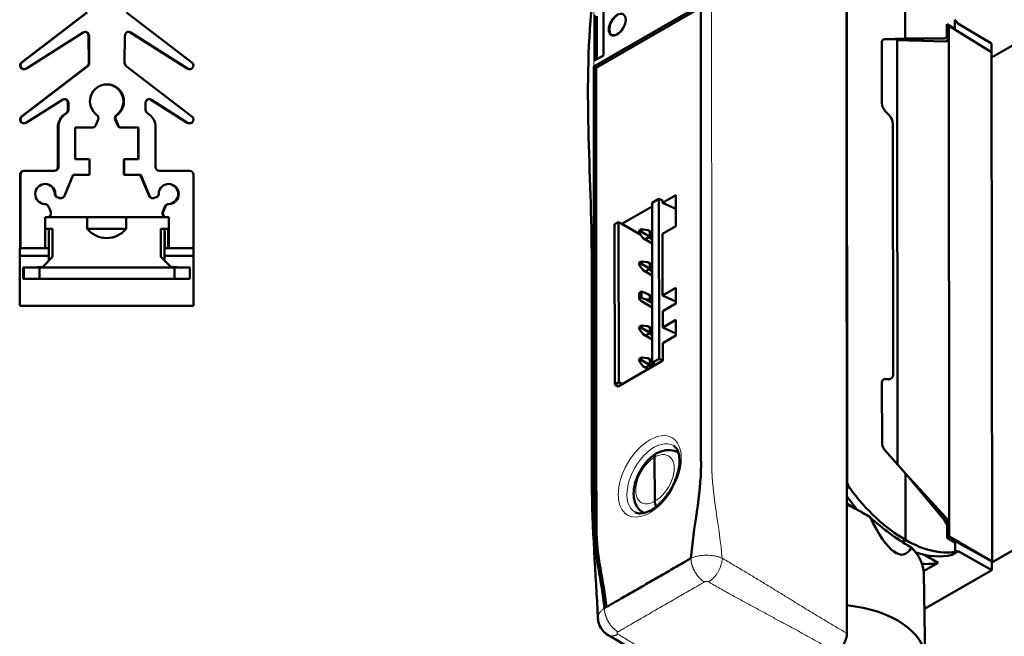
# Model space of a CAD drawing. Header units: millimetres. Extents: x -1 to 364, y 0 to 224.
# Tile 5 of 9: x 176 to 272, y 88 to 148. Entities that reach past the tile are written whole.
import ezdxf

# ---------------------------------------------------------------- set-up
doc = ezdxf.new("R2010")
doc.units = ezdxf.units.MM
doc.layers.add('Arêtes tangentes visibles(ISO)', color=7, linetype='Continuous', lineweight=18)
doc.layers.add('Arêtes visibles(ISO)', color=7, linetype='Continuous', lineweight=50)

msp = doc.modelspace()

# ---------------------------------------------------------------- linework, layer by layer
at = {"layer": 'Arêtes tangentes visibles(ISO)'}
for p, q in [((260.277, 146.1), (260.329, 146.13)), ((266.085, 146.186), (266.066, 146.175)), ((266.547, 146.286), (266.461, 146.236)), ((260.317, 113.077), (260.369, 113.107)), ((260.738, 113.098), (260.645, 113.065)), ((256.673, 103.171), (256.637, 103.15)), ((256.638, 102.4), (256.897, 102.549)), ((266.268, 99.652), (266.187, 99.606)), ((266.494, 98.874), (266.58, 98.923))]:
    msp.add_line(p, q, dxfattribs=at)
msp.add_ellipse((237.495, 103.641), major_axis=(-2.163, -3.756), ratio=0.578093, dxfattribs=at)
for centre, major_axis, ratio, start_param, end_param in [((237.912, 103.401), (-1.864, -3.236), 0.578093, 3.129226, 6.295552), ((237.963, 103.361), (1.276, 2.294), 0.567926, 0.770849, 3.922414), ((237.982, 103.371), (-1.345, -2.255), 0.588085, 0.788327, 3.939892), ((238.503, 103.061), (1.719, 2.905), 0.58588, 6.247123, 6.290166), ((238.503, 103.061), (-1.65, -2.944), 0.570199, 6.276574, 6.320907)]:
    msp.add_ellipse(centre, major_axis=major_axis, ratio=ratio, start_param=start_param, end_param=end_param, dxfattribs=at)
for points, knots in [([(244.531, 95.682), (244.297, 98.635), (243.532, 101.887), (243.527, 109.139), (243.524, 113.569), (243.519, 121.031), (243.517, 124.064), (243.514, 128.613), (243.513, 130.129), (243.51, 134.071), (243.508, 136.497), (243.505, 141.538), (243.503, 144.153), (243.499, 149.382), (243.497, 151.996), (243.494, 156.398), (244.182, 157.795), (244.448, 159.431)], [-8.530506, -8.530506, -8.530506, -8.530506, -7.149646, -7.149646, -4.981264, -4.981264, -3.496934, -3.496934, -2.754769, -2.754769, -1.567305, -1.567305, -0.287567, -0.287567, 0.992171, 0.992171, 1.866819, 1.866819, 1.866819, 1.866819]), ([(232.063, 143.459), (232.062, 145.18), (232.061, 146.9), (232.059, 150.115), (232.535, 151.884), (232.845, 153.557)], [4.35, 4.35, 4.35, 4.35, 5.192171, 5.192171, 5.923379, 5.923379, 5.923379, 5.923379]), ([(242.479, 95.947), (242.435, 95.941), (242.39, 95.935), (242.346, 95.928), (242.233, 95.91), (242.123, 95.887), (242.016, 95.86), (241.91, 95.834), (241.808, 95.802), (241.712, 95.767), (241.636, 95.739), (241.563, 95.708), (241.494, 95.675)], [-3.93218132, -3.93218132, -3.93218132, -3.93218132, -3.92973086, -3.92973086, -3.92973086, -3.9234762, -3.9234762, -3.9234762, -3.91732899, -3.91732899, -3.91732899, -3.91251269, -3.91251269, -3.91251269, -3.91251269]), ([(243.386, 95.965), (243.274, 95.974), (243.161, 95.98), (243.048, 95.98), (242.929, 95.981), (242.81, 95.977), (242.693, 95.968), (242.621, 95.963), (242.55, 95.956), (242.479, 95.947)], [-3.94842592, -3.94842592, -3.94842592, -3.94842592, -3.94238386, -3.94238386, -3.94238386, -3.93603789, -3.93603789, -3.93603789, -3.93218132, -3.93218132, -3.93218132, -3.93218132]), ([(244.531, 95.682), (244.478, 95.707), (244.423, 95.731), (244.366, 95.753), (244.272, 95.789), (244.173, 95.821), (244.07, 95.848)], [-3.970926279, -3.970926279, -3.970926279, -3.970926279, -3.967254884, -3.967254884, -3.967254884, -3.961187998, -3.961187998, -3.961187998, -3.961187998]), ([(256.648, 88.398), (256.316, 88.589), (255.984, 88.782), (255.653, 88.977), (255.318, 89.174), (254.983, 89.372), (254.649, 89.572), (254.314, 89.772), (253.979, 89.973), (253.645, 90.175), (253.31, 90.378), (252.975, 90.581), (252.641, 90.785), (252.306, 90.989), (251.971, 91.194), (251.637, 91.399), (251.383, 91.555), (251.128, 91.711), (250.794, 91.916), (250.713, 91.966), (250.298, 92.221), (249.963, 92.426), (249.629, 92.631), (249.294, 92.836), (248.959, 93.041), (248.625, 93.245), (248.29, 93.449), (247.955, 93.653), (247.621, 93.855), (247.286, 94.057), (246.952, 94.258), (246.617, 94.458), (246.241, 94.682), (245.866, 94.905), (245.491, 95.125), (245.303, 95.235), (245.116, 95.344), (244.834, 95.507), (244.74, 95.562), (244.608, 95.638), (244.569, 95.66), (244.531, 95.682)], [-6.237821, -6.237821, -6.237821, -6.237821, -6.051828, -6.051828, -6.051828, -5.864056, -5.864056, -5.864056, -5.676234, -5.676234, -5.676234, -5.48836, -5.48836, -5.48836, -5.300446, -5.300446, -5.300446, -5.157741, -5.157741, -5.112509, -5.112509, -4.924572, -4.924572, -4.924572, -4.736658, -4.736658, -4.736658, -4.548784, -4.548784, -4.548784, -4.360961, -4.360961, -4.360961, -4.15038, -4.15038, -4.15038, -4.045089, -4.045089, -3.992443, -3.992443, -3.970926, -3.970926, -3.970926, -3.970926]), ([(234.402, 88.536), (234.429, 88.552), (234.456, 88.568), (234.548, 88.621), (234.613, 88.659), (234.808, 88.771), (234.938, 88.846), (235.327, 89.07), (235.587, 89.22), (236.077, 89.503), (236.306, 89.635), (236.766, 89.9), (236.996, 90.033), (237.456, 90.298), (237.686, 90.431), (238.146, 90.696), (238.376, 90.829), (238.606, 90.961), (238.606, 90.961), (238.836, 91.094), (239.065, 91.227), (239.525, 91.492), (239.755, 91.624), (240.215, 91.89), (240.445, 92.022), (240.905, 92.287), (241.135, 92.42), (241.595, 92.685), (241.825, 92.818), (242.199, 93.034), (242.344, 93.117), (242.561, 93.243), (242.633, 93.284), (242.74, 93.346), (242.775, 93.366), (242.81, 93.386)], [2.327053, 2.327053, 2.327053, 2.327053, 2.342469, 2.342469, 2.379194, 2.379194, 2.452645, 2.452645, 2.599548, 2.599548, 2.729606, 2.729606, 2.859665, 2.859665, 2.989724, 2.989724, 3.119783, 3.119783, 3.119783, 3.119783, 3.249842, 3.249842, 3.379901, 3.379901, 3.50996, 3.50996, 3.640018, 3.640018, 3.770077, 3.770077, 3.85195, 3.85195, 3.892886, 3.892886, 3.912513, 3.912513, 3.912513, 3.912513]), ([(243.206, 93.385), (243.245, 93.363), (243.283, 93.341), (243.415, 93.265), (243.509, 93.211), (243.792, 93.049), (243.981, 92.942), (244.17, 92.835), (244.549, 92.621), (244.929, 92.408), (245.312, 92.195), (245.653, 92.006), (245.995, 91.818), (246.337, 91.63), (246.68, 91.442), (247.024, 91.254), (247.369, 91.067), (247.713, 90.88), (248.058, 90.694), (248.404, 90.507), (248.749, 90.321), (249.095, 90.134), (249.524, 89.903), (249.607, 89.858), (249.953, 89.672), (250.215, 89.53), (250.477, 89.389), (250.823, 89.202), (251.168, 89.015), (251.512, 88.828), (251.857, 88.641), (252.201, 88.454), (252.544, 88.266), (252.886, 88.078), (253.228, 87.89), (253.569, 87.7), (253.91, 87.511), (254.25, 87.321), (254.588, 87.13), (254.923, 86.941), (255.256, 86.751), (255.588, 86.56)], [3.970926, 3.970926, 3.970926, 3.970926, 3.992443, 3.992443, 4.045089, 4.045089, 4.15038, 4.15038, 4.15038, 4.360961, 4.360961, 4.360961, 4.548784, 4.548784, 4.548784, 4.736658, 4.736658, 4.736658, 4.924572, 4.924572, 4.924572, 5.112509, 5.112509, 5.157741, 5.157741, 5.300446, 5.300446, 5.300446, 5.48836, 5.48836, 5.48836, 5.676234, 5.676234, 5.676234, 5.864056, 5.864056, 5.864056, 6.051828, 6.051828, 6.051828, 6.237821, 6.237821, 6.237821, 6.237821]), ([(232.526, 90.206), (232.507, 90.163), (232.493, 90.121), (232.482, 90.078), (232.482, 90.078), (232.473, 90.043), (232.466, 90.009), (232.462, 89.974), (232.458, 89.94), (232.457, 89.905), (232.458, 89.871), (232.458, 89.866), (232.458, 89.86), (232.458, 89.855)], [-2.30738476, -2.30738476, -2.30738476, -2.30738476, -2.30352222, -2.30352222, -2.30349479, -2.30349479, -2.30033259, -2.30033259, -2.30033259, -2.2971704, -2.2971704, -2.2971704, -2.29665885, -2.29665885, -2.29665885, -2.29665885]), ([(234.321, 88.433), (234.322, 88.437), (234.323, 88.442), (234.324, 88.446), (234.324, 88.446), (234.326, 88.456), (234.33, 88.464), (234.335, 88.473), (234.34, 88.482), (234.346, 88.49), (234.353, 88.498)], [2.30033259, 2.30033259, 2.30033259, 2.30033259, 2.30349479, 2.30349479, 2.30352222, 2.30352222, 2.30983164, 2.30983164, 2.30983164, 2.31608492, 2.31608492, 2.31608492, 2.31608492]), ([(246.042, 81.054), (245.716, 81.249), (245.392, 81.444), (245.069, 81.64), (244.744, 81.838), (244.42, 82.037), (244.097, 82.237), (243.774, 82.436), (243.453, 82.637), (243.132, 82.838), (242.812, 83.038), (242.492, 83.24), (242.173, 83.442), (241.854, 83.643), (241.535, 83.845), (241.217, 84.048), (240.976, 84.201), (240.734, 84.355), (240.417, 84.557), (240.34, 84.606), (239.946, 84.857), (239.628, 85.06), (239.31, 85.262), (238.992, 85.464), (238.673, 85.666), (238.354, 85.868), (238.035, 86.07), (237.716, 86.271), (237.395, 86.472), (237.075, 86.673), (236.753, 86.873), (236.43, 87.073), (236.068, 87.297), (235.705, 87.52), (235.339, 87.741), (235.157, 87.852), (234.973, 87.963), (234.698, 88.128), (234.606, 88.183), (234.475, 88.261), (234.438, 88.283), (234.4, 88.306)], [0.001745, 0.001745, 0.001745, 0.001745, 0.187738, 0.187738, 0.187738, 0.37551, 0.37551, 0.37551, 0.563332, 0.563332, 0.563332, 0.751206, 0.751206, 0.751206, 0.93912, 0.93912, 0.93912, 1.081825, 1.081825, 1.127057, 1.127057, 1.314994, 1.314994, 1.314994, 1.502908, 1.502908, 1.502908, 1.690782, 1.690782, 1.690782, 1.878605, 1.878605, 1.878605, 2.089186, 2.089186, 2.089186, 2.194477, 2.194477, 2.247123, 2.247123, 2.26864, 2.26864, 2.26864, 2.26864])]:
    msp.add_open_spline(points, degree=3, knots=knots, dxfattribs=at)
for points, weights in [([(241.707, 94.722), (241.564, 95.06), (241.495, 95.386), (241.494, 95.675)], [0.864365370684, 0.882621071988, 0.927832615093, 1]), ([(243.206, 93.385), (243.976, 93.837), (244.525, 94.789), (244.531, 95.682)], [1, 0.804755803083, 0.804755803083, 1]), ([(242.81, 93.386), (242.366, 93.646), (241.961, 94.122), (241.707, 94.722)], [1, 0.878957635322, 0.833746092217, 0.864365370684]), ([(233.299, 89.872), (233.156, 90.21), (233.086, 90.536), (233.086, 90.826)], [0.864365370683, 0.882621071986, 0.927832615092, 1]), ([(234.402, 88.536), (233.958, 88.796), (233.553, 89.272), (233.299, 89.872)], [1, 0.878957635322, 0.833746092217, 0.864365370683]), ([(234.4, 88.306), (234.047, 88.106), (233.71, 88.066), (233.45, 88.221)], [1, 0.901480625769, 0.852673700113, 0.853579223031])]:
    msp.add_rational_spline(points, weights, degree=3, dxfattribs=at)
for points in [[(243.402, 95.964), (243.397, 95.964), (243.391, 95.965), (243.386, 95.965)], [(243.746, 95.919), (243.633, 95.939), (243.518, 95.954), (243.402, 95.964)], [(244.07, 95.848), (243.965, 95.877), (243.856, 95.9), (243.746, 95.919)], [(242.81, 93.386), (242.818, 93.391), (242.827, 93.396), (242.837, 93.4)], [(242.837, 93.4), (242.849, 93.405), (242.862, 93.41), (242.876, 93.414)], [(242.876, 93.414), (242.89, 93.418), (242.904, 93.422), (242.919, 93.425)], [(242.919, 93.425), (242.934, 93.427), (242.949, 93.429), (242.965, 93.431)], [(242.965, 93.431), (242.981, 93.432), (242.997, 93.433), (243.013, 93.432)], [(243.013, 93.432), (243.028, 93.432), (243.043, 93.431), (243.058, 93.43)], [(243.058, 93.43), (243.058, 93.43), (243.059, 93.43), (243.06, 93.43)], [(243.06, 93.43), (243.075, 93.428), (243.091, 93.425), (243.105, 93.422)], [(243.105, 93.422), (243.12, 93.419), (243.134, 93.415), (243.148, 93.411)], [(243.148, 93.411), (243.161, 93.407), (243.174, 93.402), (243.185, 93.396)], [(243.185, 93.396), (243.193, 93.393), (243.199, 93.389), (243.206, 93.385)], [(232.564, 90.286), (232.55, 90.259), (232.537, 90.233), (232.526, 90.206)], [(232.703, 90.489), (232.647, 90.422), (232.601, 90.354), (232.564, 90.286)], [(232.896, 90.682), (232.823, 90.62), (232.759, 90.555), (232.703, 90.489)], [(233.086, 90.826), (233.017, 90.779), (232.954, 90.731), (232.896, 90.682)], [(234.321, 88.419), (234.32, 88.423), (234.321, 88.428), (234.321, 88.433)], [(234.322, 88.405), (234.321, 88.41), (234.321, 88.414), (234.321, 88.419)], [(234.325, 88.391), (234.324, 88.396), (234.323, 88.4), (234.322, 88.405)], [(234.33, 88.378), (234.328, 88.382), (234.326, 88.387), (234.325, 88.391)], [(234.337, 88.365), (234.335, 88.369), (234.332, 88.374), (234.33, 88.378)], [(234.346, 88.352), (234.343, 88.356), (234.34, 88.361), (234.337, 88.365)], [(234.356, 88.34), (234.353, 88.344), (234.349, 88.348), (234.346, 88.352)], [(234.353, 88.498), (234.36, 88.506), (234.368, 88.514), (234.378, 88.521)], [(234.368, 88.329), (234.364, 88.333), (234.36, 88.336), (234.356, 88.34)], [(234.382, 88.318), (234.377, 88.322), (234.373, 88.325), (234.368, 88.329)], [(234.378, 88.521), (234.385, 88.526), (234.393, 88.532), (234.402, 88.536)], [(234.396, 88.308), (234.391, 88.311), (234.386, 88.315), (234.382, 88.318)], [(234.4, 88.306), (234.399, 88.307), (234.397, 88.308), (234.396, 88.308)]]:
    msp.add_open_spline(points, degree=3, dxfattribs=at)
at = {"layer": 'Arêtes visibles(ISO)'}
for p, q in [((262.306, 146.175), (262.302, 152.629)), ((232.063, 143.459), (242.443, 149.446)), ((182.797, 148.723), (176.451, 143.853)), ((176.499, 143.853), (182.846, 148.723)), ((186.666, 148.723), (193.012, 143.853)), ((232.138, 144.044), (232.135, 148.477)), ((242.443, 149.202), (232.276, 143.337)), ((232.35, 144.166), (232.347, 148.353)), ((232.993, 148.972), (232.996, 144.538)), ((256.605, 148.94), (256.648, 88.398)), ((256.641, 149.001), (256.673, 103.171)), ((266.368, 147.567), (266.369, 146.562)), ((266.368, 147.567), (267.15, 147.117)), ((266.368, 147.552), (267.15, 147.117)), ((266.546, 147.428), (266.46, 147.378)), ((266.46, 147.378), (266.461, 146.236)), ((270.715, 144.856), (266.546, 147.428)), ((266.546, 147.428), (266.547, 146.286)), ((267.15, 147.117), (267.149, 148.011)), ((267.428, 147.635), (270.702, 145.683)), ((270.715, 144.323), (276.788, 147.826)), ((182.438, 146.77), (176.932, 143.262)), ((182.967, 146.457), (182.99, 143.809)), ((183.038, 143.809), (183.015, 146.457)), ((186.497, 146.457), (186.474, 143.809)), ((192.544, 143.254), (187.025, 146.77)), ((192.592, 143.254), (187.073, 146.77)), ((233.793, 146.542), (233.801, 146.537)), ((260.039, 139.898), (260.035, 145.748)), ((260.277, 146.1), (266.066, 146.175)), ((260.329, 146.13), (262.306, 146.175)), ((261.531, 146.028), (261.56, 104.801)), ((266.236, 145.904), (261.531, 146.028)), ((262.306, 146.175), (266.085, 146.186)), ((266.216, 146.22), (266.199, 146.21)), ((266.547, 146.286), (266.58, 98.923)), ((270.702, 145.683), (270.703, 144.864)), ((232.996, 144.538), (232.138, 144.044)), ((270.749, 95.381), (270.715, 144.856)), ((182.843, 143.508), (176.451, 138.603)), ((176.499, 138.603), (182.891, 143.508)), ((186.62, 143.508), (193.012, 138.603)), ((176.722, 143.196), (176.674, 143.196)), ((176.919, 143.254), (176.932, 143.262)), ((192.789, 143.196), (192.741, 143.196)), ((232.063, 143.459), (232.276, 143.337)), ((180.429, 140.24), (176.932, 138.012)), ((180.957, 139.923), (180.957, 139.255)), ((181.006, 139.255), (181.006, 139.923)), ((188.506, 139.923), (188.506, 139.255)), ((192.544, 138.004), (189.034, 140.24)), ((192.592, 138.004), (189.082, 140.24)), ((260.72, 138.769), (260.351, 139.169)), ((176.722, 137.946), (176.674, 137.946)), ((176.919, 138.004), (176.932, 138.012)), ((183.902, 138.299), (183.677, 137.755)), ((185.561, 138.299), (185.786, 137.755)), ((185.835, 137.755), (185.609, 138.299)), ((192.789, 137.946), (192.741, 137.946)), ((261.136, 113.516), (261.119, 137.907)), ((179.982, 137.524), (179.982, 133.699)), ((180.031, 133.699), (180.031, 137.524)), ((181.681, 137.524), (181.681, 134.449)), ((183.33, 137.524), (181.681, 137.524)), ((186.133, 137.524), (186.181, 137.524)), ((187.831, 137.524), (186.181, 137.524)), ((187.782, 137.524), (187.782, 134.449)), ((187.831, 134.449), (187.831, 137.524)), ((189.481, 137.524), (189.481, 133.699)), ((181.681, 134.449), (183.068, 134.449)), ((183.068, 134.449), (183.068, 132.949)), ((186.395, 134.449), (186.395, 132.949)), ((186.395, 134.449), (186.443, 134.449)), ((186.443, 134.449), (187.831, 134.449)), ((186.443, 132.949), (186.443, 134.449)), ((176.682, 133.324), (176.731, 133.324)), ((176.731, 133.324), (179.656, 133.324)), ((189.856, 133.324), (192.781, 133.324)), ((176.307, 132.949), (176.307, 125.824)), ((176.356, 125.824), (176.356, 132.949)), ((181.471, 132.949), (180.619, 130.89)), ((183.068, 132.949), (181.471, 132.949)), ((186.395, 132.949), (186.443, 132.949)), ((188.04, 132.949), (186.443, 132.949)), ((187.992, 132.949), (188.844, 130.89)), ((188.893, 130.89), (188.04, 132.949)), ((193.156, 132.949), (193.156, 125.824)), ((179.914, 130.756), (180.081, 130.687)), ((180.129, 130.687), (179.962, 130.756)), ((180.224, 130.659), (180.272, 130.659)), ((189.191, 130.659), (189.239, 130.659)), ((189.55, 130.756), (189.383, 130.687)), ((238.389, 130.613), (237.721, 130.228)), ((237.732, 114.66), (237.721, 130.228)), ((238.4, 115.045), (238.389, 130.613)), ((238.743, 130.45), (238.389, 130.613)), ((240.024, 130.952), (238.743, 130.213)), ((238.743, 130.213), (238.743, 130.45)), ((240.025, 129.622), (238.743, 130.213)), ((240.026, 127.958), (240.024, 130.952)), ((179.073, 129.867), (179.291, 129.342)), ((190.39, 129.867), (190.173, 129.342)), ((190.221, 129.342), (190.438, 129.867)), ((234.788, 128.169), (237.721, 129.861)), ((178.944, 128.824), (178.756, 128.824)), ((178.756, 128.824), (178.756, 125.824)), ((182.839, 128.824), (178.944, 128.824)), ((182.839, 128.824), (186.619, 128.824)), ((182.839, 127.699), (182.839, 128.824)), ((190.566, 128.824), (186.619, 128.824)), ((186.619, 128.824), (186.619, 127.699)), ((190.566, 128.824), (190.567, 128.824)), ((190.756, 128.824), (190.567, 128.824)), ((190.755, 127.699), (190.755, 128.824)), ((190.756, 128.824), (190.756, 125.824)), ((234.47, 128.353), (234.083, 128.129)), ((234.481, 112.785), (234.47, 128.353)), ((234.788, 128.169), (234.47, 128.353)), ((179.479, 127.699), (178.756, 127.699)), ((179.099, 125.824), (179.099, 127.331)), ((179.103, 127.331), (179.103, 124.583)), ((179.478, 127.691), (179.478, 124.966)), ((179.479, 127.699), (179.479, 127.691)), ((179.479, 124.966), (179.479, 127.691)), ((186.618, 127.699), (182.839, 127.699)), ((182.839, 127.691), (182.839, 127.699)), ((182.845, 127.691), (182.845, 127.699)), ((186.619, 127.699), (186.618, 127.699)), ((186.618, 127.691), (186.618, 127.699)), ((186.619, 127.691), (186.618, 127.691)), ((186.619, 127.699), (186.619, 127.691)), ((190.755, 127.699), (189.979, 127.699)), ((189.979, 127.691), (189.979, 127.699)), ((189.979, 127.691), (189.979, 124.966)), ((190.353, 124.6), (190.353, 127.331)), ((190.364, 125.824), (190.364, 127.331)), ((190.707, 127.699), (190.707, 125.824)), ((234.094, 112.561), (234.083, 128.129)), ((236.574, 127.141), (234.788, 128.169)), ((236.47, 127.522), (236.682, 127.644)), ((236.47, 127.522), (236.47, 127.276)), ((236.47, 127.276), (236.683, 127.399)), ((236.47, 127.276), (236.847, 126.785)), ((236.682, 127.644), (237.297, 127.565)), ((236.683, 127.399), (236.682, 127.644)), ((237.297, 127.045), (236.683, 127.399)), ((237.723, 127.319), (237.298, 127.564)), ((237.504, 127.435), (237.505, 127.028)), ((237.723, 127.309), (237.504, 127.435)), ((238.745, 127.219), (240.026, 127.958)), ((237.724, 126.28), (236.849, 126.784)), ((237.415, 126.873), (237.064, 126.67)), ((237.724, 126.29), (237.064, 126.67)), ((237.723, 126.696), (237.415, 126.873)), ((237.723, 126.902), (237.505, 127.028)), ((238.749, 121.227), (238.745, 127.219)), ((176.284, 125.074), (176.284, 125.824)), ((176.284, 125.824), (176.285, 125.824)), ((176.303, 125.824), (176.285, 125.824)), ((176.303, 125.824), (176.305, 125.824)), ((176.342, 125.824), (176.305, 125.824)), ((176.305, 125.824), (176.305, 125.074)), ((176.342, 125.824), (176.356, 125.824)), ((178.756, 125.824), (176.356, 125.824)), ((179.099, 125.824), (178.756, 125.824)), ((179.099, 125.074), (179.099, 125.824)), ((190.742, 125.824), (190.353, 125.824)), ((190.742, 125.824), (190.756, 125.824)), ((193.156, 125.824), (190.756, 125.824)), ((193.18, 125.824), (193.156, 125.824)), ((193.18, 125.074), (193.18, 125.824)), ((176.285, 125.074), (176.284, 125.074)), ((176.286, 121.549), (176.286, 124.474)), ((176.287, 124.474), (176.287, 121.549)), ((176.302, 121.549), (176.302, 124.474)), ((176.302, 124.474), (176.302, 121.549)), ((176.305, 125.074), (176.303, 125.074)), ((176.305, 125.074), (179.099, 125.074)), ((178.49, 123.956), (179.479, 124.966)), ((179.478, 124.966), (178.49, 123.956)), ((179.098, 124.578), (179.098, 124.96)), ((179.478, 124.966), (179.479, 124.966)), ((189.979, 124.966), (191.01, 123.956)), ((190.353, 125.074), (193.18, 125.074)), ((193.177, 121.549), (193.177, 124.474)), ((236.472, 124.408), (236.685, 124.53)), ((236.472, 124.408), (236.473, 124.163)), ((236.685, 124.53), (237.299, 124.451)), ((236.685, 124.285), (236.685, 124.53)), ((237.725, 124.206), (237.3, 124.451)), ((176.681, 123.949), (176.622, 123.949)), ((176.622, 122.824), (176.622, 123.949)), ((178.214, 123.949), (176.681, 123.949)), ((176.681, 122.824), (176.681, 123.949)), ((191.308, 123.949), (178.214, 123.949)), ((178.214, 122.824), (178.214, 123.949)), ((178.49, 123.956), (178.49, 123.956)), ((178.49, 123.956), (178.49, 123.956)), ((192.807, 123.949), (191.308, 123.949)), ((191.308, 122.824), (191.308, 123.949)), ((192.807, 122.824), (192.807, 123.949)), ((236.473, 124.163), (236.685, 124.285)), ((236.473, 124.163), (236.849, 123.671)), ((237.299, 123.931), (236.685, 124.285)), ((237.726, 123.167), (236.851, 123.671)), ((237.418, 123.76), (237.066, 123.557)), ((237.726, 123.177), (237.066, 123.557)), ((237.726, 123.583), (237.418, 123.76)), ((237.507, 124.321), (237.507, 123.914)), ((237.725, 124.195), (237.507, 124.321)), ((237.725, 123.789), (237.507, 123.914)), ((176.622, 122.824), (176.681, 122.824)), ((176.681, 122.824), (178.214, 122.824)), ((178.214, 122.824), (191.308, 122.824)), ((179.102, 122.819), (179.099, 122.819)), ((180.227, 122.819), (179.102, 122.819)), ((191.308, 122.824), (192.807, 122.824)), ((236.475, 121.478), (236.687, 121.601)), ((236.687, 121.601), (237.047, 121.473)), ((236.687, 120.988), (236.687, 121.601)), ((238.749, 121.227), (240.03, 121.966)), ((240.03, 121.966), (240.031, 120.444)), ((176.287, 120.949), (176.301, 120.949)), ((236.475, 120.865), (236.475, 121.478)), ((236.687, 120.988), (236.475, 120.865)), ((236.475, 120.865), (236.696, 120.657)), ((237.048, 120.86), (236.687, 120.988)), ((237.728, 120.063), (236.696, 120.657)), ((237.728, 120.053), (236.851, 120.558)), ((237.728, 120.469), (237.048, 120.86)), ((237.727, 121.092), (237.3, 121.338)), ((237.509, 121.207), (237.509, 120.801)), ((237.727, 121.082), (237.509, 121.207)), ((237.728, 120.675), (237.509, 120.801)), ((240.031, 120.636), (238.749, 121.227)), ((176.301, 120.199), (176.287, 120.199)), ((176.301, 120.199), (193.176, 120.199)), ((240.031, 120.444), (238.75, 119.705)), ((238.751, 118.114), (238.75, 119.705)), ((240.032, 118.853), (238.751, 118.114)), ((240.033, 117.33), (240.032, 118.853)), ((236.689, 118.303), (236.477, 118.181)), ((236.477, 117.936), (236.477, 118.181)), ((236.477, 117.936), (236.689, 118.058)), ((236.854, 117.444), (236.477, 117.936)), ((236.689, 118.058), (236.689, 118.303)), ((237.303, 118.224), (236.689, 118.303)), ((236.689, 118.058), (237.304, 117.704)), ((237.729, 117.978), (237.304, 118.223)), ((237.511, 118.094), (237.511, 117.687)), ((237.729, 117.968), (237.511, 118.094)), ((237.73, 117.561), (237.511, 117.687)), ((240.033, 117.523), (238.751, 118.114)), ((237.73, 116.939), (236.855, 117.443)), ((237.422, 117.533), (237.07, 117.33)), ((237.73, 116.95), (237.07, 117.33)), ((237.73, 117.355), (237.422, 117.533)), ((238.752, 116.591), (240.033, 117.33)), ((238.753, 114.882), (238.752, 116.591)), ((236.479, 115.067), (236.691, 115.189)), ((236.479, 115.067), (236.479, 114.822)), ((236.479, 114.822), (236.691, 114.944)), ((236.479, 114.822), (236.856, 114.331)), ((236.691, 115.189), (237.306, 115.11)), ((236.691, 114.944), (236.691, 115.189)), ((237.306, 114.59), (236.691, 114.944)), ((237.732, 114.865), (237.306, 115.11)), ((237.732, 114.854), (237.513, 114.98)), ((237.513, 114.98), (237.513, 114.574)), ((238.4, 115.045), (237.732, 114.66)), ((238.05, 114.477), (238.753, 114.882)), ((238.753, 114.882), (238.4, 115.045)), ((238.05, 114.477), (234.799, 112.601)), ((237.327, 114.059), (236.857, 114.33)), ((237.424, 114.419), (237.072, 114.216)), ((237.336, 114.065), (237.072, 114.216)), ((237.687, 114.267), (237.424, 114.419)), ((237.866, 114.371), (237.513, 114.574)), ((237.732, 114.66), (238.05, 114.477)), ((260.317, 113.077), (260.645, 113.065)), ((260.369, 113.107), (260.738, 113.098)), ((260.795, 113.086), (260.892, 113.12)), ((234.481, 112.785), (234.094, 112.561)), ((234.094, 112.561), (234.412, 112.378)), ((234.412, 112.378), (234.799, 112.601)), ((234.799, 112.601), (234.481, 112.785)), ((260.062, 106.875), (260.058, 112.725)), ((237.971, 105.511), (237.974, 101.221)), ((240.21, 105.972), (240.281, 105.931)), ((262.336, 103.921), (260.357, 106.165)), ((262.336, 103.921), (266.117, 99.401)), ((262.336, 103.921), (262.34, 97.467)), ((266.268, 99.652), (262.341, 103.914)), ((262.622, 103.579), (266.187, 99.606)), ((257.436, 100.515), (256.639, 101.007)), ((256.769, 100.927), (256.769, 100.817)), ((236.841, 100.123), (236.912, 100.082)), ((266.403, 97.681), (266.402, 98.686)), ((266.494, 98.874), (266.495, 97.732)), ((266.58, 98.923), (266.581, 97.782)), ((270.737, 95.283), (276.822, 98.792)), ((266.403, 97.681), (267.184, 97.198)), ((266.581, 97.782), (266.495, 97.732)), ((266.495, 97.732), (270.737, 95.374)), ((266.581, 97.782), (270.749, 95.381)), ((262.009, 97.275), (262.34, 97.467)), ((262.785, 96.809), (262.921, 96.732)), ((267.185, 96.305), (267.184, 97.198)), ((264.174, 96.017), (265.523, 95.241)), ((267.464, 96.36), (266.845, 96.003)), ((270.738, 94.541), (267.464, 96.36)), ((265.523, 95.241), (264.101, 94.421)), ((270.749, 95.381), (270.737, 95.374)), ((270.737, 95.374), (270.738, 94.541)), ((264.114, 94.194), (264.269, 85.948)), ((270.738, 94.541), (264.179, 90.757))]:
    msp.add_line(p, q, dxfattribs=at)
for centre, radius, start, end in [((186.872, 146.453), 0.375, 57.50001, 179.50002), ((176.722, 143.563), 0.367, 127.49999, 302.5), ((182.663, 143.806), 0.375, 307.49999, 0.49998), ((192.789, 143.563), 0.367, 237.50001, 52.50001), ((188.881, 139.923), 0.375, 57.50001, 180.00001), ((180.631, 139.255), 0.375, 301.23292, 359.99999), ((183.556, 138.442), 0.375, 337.50001, 53.65881), ((185.907, 138.442), 0.375, 126.34119, 202.49999), ((185.956, 138.442), 0.375, 126.34121, 202.50001), ((176.722, 138.313), 0.367, 127.49999, 302.5), ((192.789, 138.313), 0.367, 237.50001, 52.50001), ((183.33, 137.899), 0.375, 269.99999, 337.49999), ((186.133, 137.899), 0.375, 202.50001, 270.00001), ((180.105, 131.103), 0.375, 181.23827, 247.50001), ((180.224, 131.034), 0.375, 247.50001, 270), ((180.272, 131.034), 0.375, 247.49999, 337.5), ((189.191, 131.034), 0.375, 202.5, 270.00001), ((189.239, 131.034), 0.375, 202.49999, 292.49999), ((178.944, 129.199), 0.375, 270.00001, 22.50001), ((190.519, 129.199), 0.375, 157.49999, 269.99999), ((190.785, 129.724), 0.375, 91.23825, 157.49999)]:
    msp.add_arc(centre, radius, start, end, dxfattribs=at)
msp.add_ellipse((234.335, 147.528), major_axis=(-0.58, -1.007), ratio=0.578093, dxfattribs=at)
for centre, major_axis, ratio, start_param, end_param in [((234.362, 147.512), (-0.58, -1.007), 0.578093, 4.121364, 6.259507), ((234.335, 147.528), (0.533, 0.991), 0.557594, 0.767981, 2.218068), ((262.059, 141.784), (6.659, -11.545), 0.57763, 1.750746, 1.786338), ((182.64, 146.453), (-0.003, 0.375), 1, 4.712389, 6.841691), ((182.592, 146.453), (0.024, 0.374), 1, 4.785528, 6.283185), ((186.823, 146.453), (0.024, 0.374), 1, 5.780365, 6.283185), ((234.362, 147.512), (0.561, 0.975), 0.578093, 2.234356, 2.475775), ((234.335, 147.528), (0.533, 0.991), 0.557594, 2.218068, 2.459487), ((234.335, 147.528), (0.533, 0.991), 0.557594, 2.459487, 3.909574), ((234.362, 147.512), (-0.561, -0.975), 0.578093, 0, 0.731668), ((234.335, 147.528), (0.592, 0.957), 0.597887, 3.944594, 4.6881), ((265.848, 146.873), (0.365, -0.655), 0.567454, 5.978976, 7.078534), ((260.575, 145.447), (0.385, -0.644), 0.587629, 2.819934, 3.919491), ((260.518, 145.415), (-0.375, 0.65), 0.57763, 5.970556, 6.217304), ((265.824, 146.86), (0.375, -0.65), 0.57763, 5.970556, 6.283185), ((266.008, 146.586), (-0.385, 0.644), 0.587629, 2.785027, 3.919491), ((265.931, 146.542), (0.375, -0.65), 0.57763, 0.110286, 0.786928), ((176.674, 143.563), (0, -0.367), 1, 3.796091, 6.283185), ((182.615, 143.806), (0.003, -0.375), 1, 0.645772, 1.570796), ((186.849, 143.806), (-0.003, -0.375), 1, 4.712389, 5.637413), ((192.741, 143.563), (0, -0.367), 1, 5.715953, 6.283185), ((184.756, 140.074), (0.978, -1.329), 1, 0, 5.014638), ((184.707, 140.074), (0.024, 1.65), 1, 3.790496, 6.283185), ((180.631, 139.923), (0, 0.375), 1, 4.712389, 6.850417), ((180.582, 139.923), (0.024, 0.374), 1, 4.776801, 6.283185), ((188.832, 139.923), (0.024, 0.374), 1, 5.780365, 6.283185), ((260.579, 139.598), (0.385, -0.644), 0.587629, 3.919491, 5.053955), ((181.632, 137.524), (-0.856, 1.411), 1, 0, 1.025679), ((181.681, 137.524), (0, 1.65), 1, 0.545117, 1.570796), ((180.582, 139.255), (0, -0.375), 1, 0.545117, 1.570796), ((188.881, 139.255), (0, -0.375), 1, 4.712389, 5.738068), ((187.831, 137.524), (0.856, 1.411), 1, 5.257506, 6.283185), ((260.49, 138.343), (0.513, -0.72), 0.506526, 0.61876, 1.814851), ((176.674, 138.313), (0, -0.367), 1, 3.796091, 6.283185), ((192.741, 138.313), (0, -0.367), 1, 5.715953, 6.283185), ((186.181, 137.899), (0, -0.375), 1, 5.105088, 6.283185), ((176.682, 132.949), (0, 0.375), 1, 0, 1.570796), ((176.731, 132.949), (0, 0.375), 1, 0, 1.570796), ((179.607, 133.699), (0, -0.375), 1, 0, 1.570796), ((179.656, 133.699), (0, -0.375), 1, 0, 1.570796), ((189.856, 133.699), (0, -0.375), 1, 4.712389, 6.283185), ((192.781, 132.949), (0, 0.375), 1, 4.712389, 6.283185), ((178.756, 131.074), (-0.021, 0.975), 1, 4.712389, 9.381555), ((178.707, 131.074), (0.024, 0.975), 1, 4.75876, 6.283185), ((190.756, 131.074), (0.021, -0.975), 1, 0, 4.669166), ((190.707, 131.074), (0.024, 0.975), 1, 3.187964, 6.283185), ((180.057, 131.103), (0.008, -0.375), 1, 4.712389, 5.868875), ((189.406, 131.103), (-0.008, -0.375), 1, 0.414311, 1.570796), ((178.727, 129.724), (0.008, 0.375), 1, 5.1267, 6.283185), ((190.567, 129.199), (0, -0.375), 1, 4.31969, 6.283185), ((190.737, 129.724), (-0.008, 0.375), 1, 0, 1.156486), ((180.591, 127.331), (0, -1.492), 1, 4.463599, 4.712389), ((180.596, 127.331), (0, 1.492), 1, 1.322007, 1.570796), ((179.478, 127.691), (0, 0.0075), 0.000805, 4.712389, 6.283188), ((184.729, 129.23), (0, -2.438), 1, 5.395812, 7.170558), ((184.735, 129.23), (-0.004, -2.437), 1, 5.397276, 6.283185), ((184.728, 129.23), (0, -2.437), 1, 0, 0.887187), ((188.86, 127.331), (0, -1.493), 1, 1.570796, 1.819586), ((188.872, 127.331), (0, -1.492), 1, 1.570796, 1.819586), ((236.135, 127.715), (1.64, -0.605), 0.197864, 0.658751, 0.858463), ((236.135, 127.715), (1.346, -1.115), 0.197561, 5.424491, 5.624204), ((236.135, 127.715), (1.64, -0.605), 0.197864, 5.570852, 5.770565), ((236.135, 127.715), (1.346, -1.115), 0.197561, 0.51239, 0.712102), ((176.285, 124.474), (0, 1.35), 0.000805, 4.712389, 6.283186), ((176.303, 124.474), (0, 1.35), 0.000805, 0, 1.570796), ((176.285, 124.474), (0, 0.6), 0.000805, 4.712389, 6.283186), ((176.303, 124.474), (0, 0.6), 0.000805, 0.000001, 1.570797), ((179.1, 120.74), (0, 4.875), 0.000805, 0.475792, 0.524592), ((193.178, 124.474), (0, 0.6), 0.000805, 0, 1.570796), ((236.137, 124.601), (1.64, -0.605), 0.197864, 0.658751, 0.858463), ((236.137, 124.601), (1.346, -1.115), 0.197561, 5.424491, 5.624204), ((236.137, 124.601), (1.64, -0.605), 0.197864, 5.570852, 5.770565), ((236.137, 124.601), (1.346, -1.115), 0.197561, 0.51239, 0.712102), ((179.099, 123.944), (0, -1.125), 0.000805, 6.187933, 6.283195), ((179.102, 123.944), (0, -1.125), 0.000805, 0, 0.095262), ((180.227, 123.944), (0, -1.125), 0.000805, 0.00001, 0.095272), ((176.287, 121.549), (0, -1.35), 0.000805, 4.712389, 6.283186), ((176.287, 121.549), (0, -0.6), 0.000805, 4.712389, 6.283186), ((176.301, 121.549), (0, -0.6), 0.000805, 0.000001, 1.570797), ((176.301, 121.549), (0, -1.35), 0.000805, 0, 1.570796), ((193.176, 121.549), (0, -1.35), 0.000805, 0.000001, 1.570797), ((236.139, 121.487), (0.99, -0.999), 0.187206, 5.48499, 5.683573), ((236.139, 121.487), (1.64, -0.605), 0.197864, 0.658751, 1.058176), ((236.139, 121.487), (1.64, -0.605), 0.197864, 5.37114, 5.770565), ((236.141, 118.374), (1.64, -0.605), 0.197864, 0.658751, 0.858463), ((236.141, 118.374), (1.64, -0.605), 0.197864, 5.570852, 5.770565), ((236.141, 118.374), (1.346, -1.115), 0.197561, 0.51239, 0.712102), ((236.141, 118.374), (1.346, -1.115), 0.197561, 5.424491, 5.624204), ((236.143, 115.26), (1.64, -0.605), 0.197864, 0.658751, 0.858463), ((236.143, 115.26), (1.346, -1.115), 0.197561, 5.424491, 5.624204), ((236.143, 115.26), (1.346, -1.115), 0.197561, 0.51239, 0.712102), ((236.143, 115.26), (1.64, -0.605), 0.197864, 5.570852, 5.770565), ((260.598, 112.425), (0.385, -0.644), 0.587629, 2.785027, 3.919491), ((260.541, 112.392), (-0.375, 0.65), 0.57763, 5.93565, 6.217304), ((260.421, 113.749), (-0.465, 0.615), 0.648304, 2.655401, 2.937943), ((260.507, 113.78), (0.489, -0.602), 0.658743, 5.769251, 6.965342), ((260.602, 106.575), (0.385, -0.644), 0.587629, 3.919491, 5.019049), ((257.212, 102.871), (-0.385, 0.644), 0.587629, 0.777898, 1.723849), ((262.5, 108.264), (-6.836, 11.442), 0.587629, 1.723849, 2.331242), ((261.699, 107.801), (-6.487, 11.643), 0.567454, 1.787156, 1.918668), ((254.813, 133.852), (7.319, -37.806), 0.143213, 5.811737, 6.448179), ((260.836, 107.913), (-9.093, 11.839), 0.470489, 1.9353, 2.304165), ((265.964, 99.179), (0.375, -0.65), 0.57763, 0.786928, 1.921392), ((266.04, 99.223), (-0.385, 0.644), 0.587629, 3.919491, 5.053955), ((265.881, 98.996), (0.365, -0.655), 0.567454, 0.795348, 1.894906), ((262.171, 108.453), (-6.487, 11.643), 0.567454, 2.383598, 2.937531), ((254.827, 94.086), (9.287, 0.076), 0.571259, 0.006074, 0.507837), ((261.37, 107.991), (-6.836, 11.442), 0.587629, 2.556511, 2.955674), ((262.082, 108.402), (6.659, -11.545), 0.57763, 6.070704, 6.106296), ((260.235, 107.336), (-6.487, 11.643), 0.567454, 2.777509, 2.973124), ((254.895, 85.839), (9.375, 0.077), 0.571259, 6.277111, 7.661438)]:
    msp.add_ellipse(centre, major_axis=major_axis, ratio=ratio, start_param=start_param, end_param=end_param, dxfattribs=at)
for points, knots in [([(232.458, 89.855), (232.257, 94.16), (231.875, 98.648), (231.867, 110.199), (231.862, 117.369), (231.851, 133.141), (230.964, 141.646), (232.112, 151.549), (232.308, 152.708), (232.397, 153.811)], [0, 0, 0, 0, 2.144804, 2.144804, 5.653923, 5.653923, 9.864917, 9.864917, 10.424189, 10.424189, 10.424189, 10.424189]), ([(242.443, 149.446), (242.444, 148.552), (242.444, 147.658), (242.447, 144.149), (242.449, 141.535), (242.452, 136.494), (242.454, 134.068), (242.457, 130.126), (242.458, 128.61), (242.461, 124.061), (242.463, 121.028), (242.468, 113.566), (242.471, 109.136), (242.476, 101.885), (241.722, 98.628), (241.494, 95.675)], [-0.15, -0.15, -0.15, -0.15, 0.287567, 0.287567, 1.567305, 1.567305, 2.754769, 2.754769, 3.496934, 3.496934, 4.981264, 4.981264, 7.149646, 7.149646, 8.530181, 8.530181, 8.530181, 8.530181]), ([(233.086, 90.826), (232.854, 93.513), (232.096, 95.898), (232.092, 102.239), (232.09, 105.759), (232.085, 111.705), (232.084, 114.132), (232.081, 118.074), (232.08, 119.59), (232.077, 124.139), (232.075, 127.172), (232.07, 133.274), (232.068, 136.343), (232.065, 140.761), (232.064, 142.11), (232.063, 143.459)], [-4.330181, -4.330181, -4.330181, -4.330181, -2.949646, -2.949646, -1.226563, -1.226563, -0.039099, -0.039099, 0.703066, 0.703066, 2.187396, 2.187396, 3.689783, 3.689783, 4.35, 4.35, 4.35, 4.35]), ([(232.276, 143.337), (232.276, 141.988), (232.277, 140.639), (232.28, 136.221), (232.283, 133.151), (232.287, 127.049), (232.289, 124.017), (232.292, 119.468), (232.293, 117.952), (232.296, 114.009), (232.298, 111.583), (232.302, 105.637), (232.304, 102.117), (232.309, 95.857), (233.023, 93.529), (233.277, 90.936)], [-4.35, -4.35, -4.35, -4.35, -3.689783, -3.689783, -2.187396, -2.187396, -0.703066, -0.703066, 0.039099, 0.039099, 1.226563, 1.226563, 2.949646, 2.949646, 4.290304, 4.290304, 4.290304, 4.290304]), ([(178.49, 123.956), (178.36, 123.954), (178.234, 123.952), (177.974, 123.95), (177.848, 123.949), (177.718, 123.949)], [0, 0, 0, 0, 0.0521846, 0.0521846, 0.1043692, 0.1043692, 0.1043692, 0.1043692]), ([(191.816, 123.949), (191.68, 123.949), (191.549, 123.95), (191.277, 123.952), (191.146, 123.954), (191.01, 123.956)], [0, 0, 0, 0, 0.0544264, 0.0544264, 0.1088527, 0.1088527, 0.1088527, 0.1088527]), ([(236.072, 100.151), (236.175, 100.095), (236.292, 100.058), (236.638, 100.023), (236.897, 100.056), (237.428, 100.257), (237.687, 100.398), (238.211, 100.775), (238.475, 101.011), (238.979, 101.561), (239.219, 101.876), (239.644, 102.552), (239.83, 102.913), (240.124, 103.639), (240.234, 104.004), (240.368, 104.694), (240.394, 105.019), (240.369, 105.591), (240.319, 105.838), (240.167, 106.246), (240.063, 106.4), (239.901, 106.554), (239.851, 106.592), (239.799, 106.623)], [0.798894, 0.798894, 0.798894, 0.798894, 1.039885, 1.039885, 1.399913, 1.399913, 1.694456, 1.694456, 1.989403, 1.989403, 2.289155, 2.289155, 2.591322, 2.591322, 2.892554, 2.892554, 3.189707, 3.189707, 3.482764, 3.482764, 3.790151, 3.790151, 3.915753, 3.915753, 3.915753, 3.915753]), ([(238.129, 105.857), (238.423, 106.021), (238.733, 106.134), (239.334, 106.221), (239.634, 106.2), (240.013, 106.073), (240.114, 106.027), (240.21, 105.972)], [0, 0, 0, 0, 0.1521487, 0.1521487, 0.2963183, 0.2963183, 0.3516531, 0.3516531, 0.3516531, 0.3516531]), ([(236.841, 100.123), (236.653, 100.231), (236.486, 100.381), (236.22, 100.73), (236.119, 100.932), (235.97, 101.397), (235.931, 101.668), (235.927, 102.269), (235.972, 102.609), (236.149, 103.292), (236.283, 103.644), (236.614, 104.295), (236.813, 104.605), (237.253, 105.154), (237.499, 105.4), (237.875, 105.694), (237.998, 105.779), (238.124, 105.854)], [0, 0, 0, 0, 0.1097841, 0.1097841, 0.2204263, 0.2204263, 0.3482823, 0.3482823, 0.4946253, 0.4946253, 0.6433161, 0.6433161, 0.7873449, 0.7873449, 0.930485, 0.930485, 0.9972933, 0.9972933, 0.9972933, 0.9972933]), ([(237.971, 105.511), (237.971, 105.591), (237.984, 105.662), (238.037, 105.78), (238.075, 105.825), (238.125, 105.855), (238.127, 105.856), (238.129, 105.857)], [0, 0, 0, 0, 0.03905988, 0.03905988, 0.07812429, 0.07812429, 0.07965735, 0.07965735, 0.07965735, 0.07965735]), ([(237.974, 101.221), (237.974, 101.141), (237.988, 101.054), (238.039, 100.881), (238.075, 100.796), (238.12, 100.716)], [0, 0, 0, 0, 0.03905988, 0.03905988, 0.07609009, 0.07609009, 0.07609009, 0.07609009]), ([(256.639, 100.831), (256.664, 100.83), (256.69, 100.828), (256.802, 100.815), (256.896, 100.791), (257.003, 100.745), (257.023, 100.735), (257.043, 100.725)], [0.65500909, 0.65500909, 0.65500909, 0.65500909, 0.66509262, 0.66509262, 0.70081212, 0.70081212, 0.70913343, 0.70913343, 0.70913343, 0.70913343]), ([(258.874, 99.695), (258.659, 99.824), (258.44, 99.952), (257.832, 100.3), (257.438, 100.517), (257.043, 100.725)], [6.2119451, 6.2119451, 6.2119451, 6.2119451, 6.3082711, 6.3082711, 6.4775487, 6.4775487, 6.4775487, 6.4775487]), ([(241.494, 95.675), (241.46, 95.655), (241.425, 95.635), (241.318, 95.573), (241.245, 95.532), (241.028, 95.406), (240.884, 95.323), (240.509, 95.107), (240.279, 94.974), (239.819, 94.709), (239.589, 94.577), (239.13, 94.311), (238.9, 94.179), (238.44, 93.913), (238.21, 93.781), (237.75, 93.516), (237.52, 93.383), (237.29, 93.25), (237.29, 93.25), (237.06, 93.118), (236.83, 92.985), (236.371, 92.72), (236.141, 92.587), (235.681, 92.322), (235.451, 92.19), (234.991, 91.924), (234.761, 91.792), (234.272, 91.509), (234.012, 91.359), (233.623, 91.135), (233.493, 91.06), (233.298, 90.948), (233.233, 90.91), (233.141, 90.857), (233.114, 90.841), (233.086, 90.826)], [-3.912513, -3.912513, -3.912513, -3.912513, -3.892886, -3.892886, -3.85195, -3.85195, -3.770077, -3.770077, -3.640018, -3.640018, -3.50996, -3.50996, -3.379901, -3.379901, -3.249842, -3.249842, -3.119783, -3.119783, -3.119783, -3.119783, -2.989724, -2.989724, -2.859665, -2.859665, -2.729606, -2.729606, -2.599548, -2.599548, -2.452645, -2.452645, -2.379194, -2.379194, -2.342469, -2.342469, -2.327053, -2.327053, -2.327053, -2.327053]), ([(233.45, 88.221), (233.253, 88.339), (233.072, 88.492), (232.782, 88.837), (232.667, 89.032), (232.512, 89.434), (232.468, 89.645), (232.458, 89.855)], [0, 0, 0, 0, 0.092377, 0.092377, 0.1809283, 0.1809283, 0.2651543, 0.2651543, 0.2651543, 0.2651543]), ([(255.588, 86.56), (255.728, 86.641), (255.867, 86.753), (256.127, 87.029), (256.245, 87.19), (256.44, 87.531), (256.516, 87.708), (256.621, 88.062), (256.648, 88.237), (256.648, 88.398)], [0, 0, 0, 0, 0.0792233, 0.0792233, 0.1594067, 0.1594067, 0.2364923, 0.2364923, 0.3151556, 0.3151556, 0.3151556, 0.3151556])]:
    msp.add_open_spline(points, degree=3, knots=knots, dxfattribs=at)
for points in [[(182.845, 127.691), (182.843, 127.691), (182.841, 127.691), (182.839, 127.691)], [(182.845, 127.691), (182.843, 127.691), (182.841, 127.691), (182.839, 127.691)], [(245.286, 80.984), (241.305, 83.358), (237.422, 85.854), (233.45, 88.221)]]:
    msp.add_open_spline(points, degree=3, dxfattribs=at)

doc.saveas('drawing.dxf')
